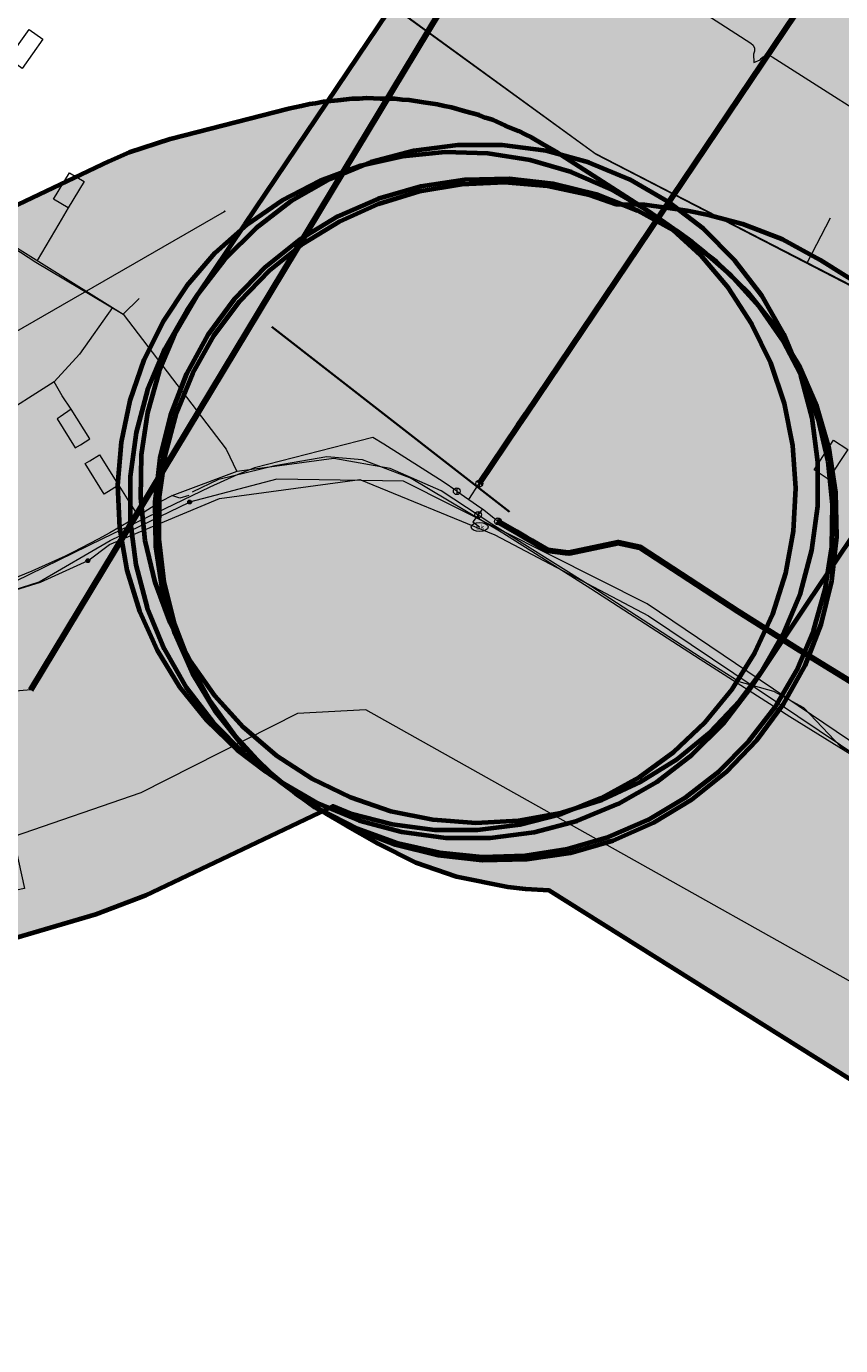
# Model space of a CAD drawing. Header units: metres. Extents: x 90551 to 91648, y 464474 to 467021.
# Tile 6 of 256: x 90764 to 90812, y 464644 to 464722. Entities that reach past the tile are written whole.
import ezdxf
from ezdxf.enums import TextEntityAlignment as Align
from ezdxf.lldxf.tags import DXFTag

# ---------------------------------------------------------------- set-up
doc = ezdxf.new("R2010")
doc.units = ezdxf.units.M
for name, color, linetype, lineweight in [('B-OI-KL-ET_LS_230 V_COMOL 5 VOF-G', 190, 'KL-LS-SO', 18), ('B-OI-KL-ET_LS_400 V_LIANDER NV PAC 2AI68G2-G', 190, 'KL-LS-SO', 18), ('B-OI-KL-ET_LS_HULPSTUK_LIANDER NV PAC 2AI68G2-S', 190, 'Continuous', 18), ('B-OI-KL-ET_MS_10 KV_LIANDER NV PAC 2AI68G2-G', 130, 'KL-MS-SO', 18), ('B-OI-KL-ET_MS_HULPSTUK_LIANDER NV PAC 2AI68G2-S', 130, 'Continuous', 18), ('B-OI-KL-WATER_1000_DUNEA NV-G', 170, 'KL-WATER-SO', 18), ('B-OI-KL-WATER_110_DUNEA NV-G', 170, 'KL-WATER-SO', 18), ('B-OI-KL-WATER_200_DUNEA NV-G', 170, 'KL-WATER-SO', 18), ('B-OI-KL-WATER_500_DUNEA NV-G', 170, 'KL-WATER-SO', 18), ('B-OI-KL-WATER_800_DUNEA NV-G', 170, 'KL-WATER-SO', 18), ('B-OI-KL-WATER_DUNEA NV-S', 170, 'Continuous', 18), ('B-OI-KL-WATER_HULPSTUK_DUNEA NV-S', 170, 'Continuous', 18), ('B-OI-OG-INFO_COMOL 5 VOF-GV', 7, 'Continuous', 18), ('V-OI-KL-WATER_1000_DUNEA NV-G', 170, 'V-KL-WATER-SO', 35)]:
    doc.layers.add(name, color=color, linetype=linetype, lineweight=lineweight)
for name, color, linetype, lineweight, transparency in [('B-OI-KL-ET_LS_MANTELBUIS_STAAL_125_LIANDER NV PAC 2AI68G2-G', 190, 'Continuous', 100, 0.5), ('B-OI-KL-WATER_MANTELBUIS_1220_DUNEA NV-G', 170, 'Continuous', 100, 0.5), ('B-OI-KL-WATER_MANTELBUIS_711.2_DUNEA NV-G', 170, 'Continuous', 100, 0.5)]:
    doc.layers.add(name, color=color, linetype=linetype, lineweight=lineweight, transparency=transparency)
doc.layers.add('B-OI-OG-INFO_EIS VOORZORGSMAATREGEL_DUNEA NV-GV', color=7, linetype='Continuous', lineweight=70, true_color=0xfa194b, transparency=0.8)
doc.layers.add('B-OI-OG-INFO_EIS VOORZORGSMAATREGEL_DUNEA NV-V', color=7, linetype='Continuous', lineweight=18, true_color=0xfa194b, transparency=0.8)
doc.styles.add('NLCS-ISO', font='NLCS-ISO.TTF')
tags = doc.linetypes.add('KL-LS-SO', pattern='A,4,-1,[103,NLCS.SHX,S=0.75,R=0,X=0,Y=0],-1,4,-1,["L",Standard,S=1,R=0,X=0,Y=-0.5],-2', length=13).pattern_tags.tags
tags[18] = DXFTag(74, 10)
tags = doc.linetypes.add('KL-MS-SO', pattern='A,4,-1,[103,NLCS.SHX,S=0.75,R=0,X=0,Y=0],-1,4,-1,["M",Standard,S=1,R=0,X=0,Y=-0.5],-2', length=13).pattern_tags.tags
tags[18] = DXFTag(74, 10)
doc.linetypes.add('KL-WATER-SO', pattern='A,7,-0.5,[168,NLCS.SHX,S=0.75,R=0,X=0.75,Y=0],-2', length=9.5)
doc.linetypes.add('V-KL-WATER-SO', pattern='A,3.5,[24,NLCS.SHX,S=0.5,R=0,X=0,Y=0],3.5,-0.5,[168,NLCS.SHX,S=0.75,R=0,X=0.75,Y=0],-2', length=9.5)

# ---------------------------------------------------------------- blocks, each defined once
blk = doc.blocks.new('SKL-WTB_HULP_MOF-SO')
at = {"linetype": 'ByBlock', "lineweight": 18}
h = blk.add_hatch(color=0, dxfattribs=at)
h.dxf.hatch_style = 1
h.paths.add_polyline_path([(-0.5625, 0, 1), (0.5625, 0, 1)])
at = {"color": 0, "linetype": 'ByBlock', "lineweight": 18}
blk.add_circle((0, 0), 0.5625, dxfattribs=at)
at = {"color": 0, "linetype": 'ByBlock', "lineweight": 18, "style": 'NLCS-ISO', "flags": 1}
for tag, p in [('TYPE', (1.5, 0)), ('OMSCHRIJVING', (1.5, -3)), ('LABEL', (1.5, -1.5))]:
    blk.add_attdef(tag, p, '', height=1, dxfattribs=at)
blk = doc.blocks.new('SKL-WTB_HULP_OVERIG-SO')
at = {"color": 0, "linetype": 'ByBlock', "lineweight": 18}
for points in [[(-0.14, 0.14), (0.14, -0.14)], [(0.14, 0.14), (-0.14, -0.14)]]:
    blk.add_lwpolyline(points, dxfattribs=at)
at = {"color": 0, "linetype": 'ByBlock', "lineweight": 18, "style": 'NLCS-ISO', "flags": 1}
for tag, p in [('TYPE', (1.5, 0)), ('OMSCHRIJVING', (1.5, -3)), ('LABEL', (1.5, -1.5))]:
    blk.add_attdef(tag, p, '', height=1, dxfattribs=at)
blk = doc.blocks.new('SKL-WTB_HULP_AFSLUITER-SO')
at = {"color": 0, "linetype": 'ByBlock', "lineweight": 18}
blk.add_lwpolyline([(0, 0.8), (0, -0.8)], dxfattribs=at)
blk.add_circle((0, 0), 1, dxfattribs=at)
at = {"color": 0, "linetype": 'ByBlock', "lineweight": 18, "style": 'NLCS-ISO', "flags": 1}
for tag, p in [('TYPE', (1.5, 0)), ('OMSCHRIJVING', (1.5, -3)), ('LABEL', (1.5, -1.5))]:
    blk.add_attdef(tag, p, '', height=1, dxfattribs=at)
blk = doc.blocks.new('SKL-WATER_BRANDKRAAN_BRANDPUT-SO')
at = {"color": 0, "linetype": 'ByBlock', "lineweight": 18}
blk.add_ellipse((0, 0), major_axis=(2.5, 0), ratio=0.54, dxfattribs=at)
at = {"color": 0, "linetype": 'ByBlock', "lineweight": 18, "style": 'NLCS-ISO'}
blk.add_text('bk', height=1.5, dxfattribs=at).set_placement((0.16, 0), align=Align.MIDDLE_CENTER)

msp = doc.modelspace()

# ---------------------------------------------------------------- hatches: boundary and pattern name
at = {"layer": 'B-OI-OG-INFO_EIS VOORZORGSMAATREGEL_DUNEA NV-V'}
for points in [[(90781.777, 464717.238), (90781.305, 464717.143), (90780.947, 464717.098), (90780.459, 464716.973), (90779.713, 464716.823), (90772.727, 464715.03), (90770.323, 464714.248), (90769.11, 464713.719), (90755.554, 464707.272), (90750.501, 464705.789), (90744.293, 464705.379), (90739.154, 464706.073), (90733.744, 464707.913), (90689.175, 464732.459), (90672.61, 464742.435), (90659.283, 464754.027), (90648.048, 464768.785), (90633.857, 464797.197), (90631.583, 464802.279), (90626.467, 464821.19), (90625.008, 464847.596), (90624.709, 464850.107), (90624.096, 464852.56), (90623.179, 464854.916), (90621.511, 464857.835), (90620.615, 464859.138), (90619.051, 464861.126), (90617.251, 464862.9), (90615.24, 464864.434), (90613.884, 464865.262), (90612.88, 464865.822), (90610.599, 464866.911), (90608.198, 464867.705), (90605.715, 464868.188), (90603.192, 464868.355), (90600.669, 464868.203), (90598.184, 464867.732), (90595.779, 464866.952), (90593.491, 464865.875), (90591.358, 464864.518), (90589.413, 464862.903), (90587.687, 464861.055), (90586.208, 464859.003), (90584.999, 464856.783), (90584.082, 464854.427), (90583.467, 464851.974), (90583.168, 464849.463), (90583.188, 464846.934), (90583.527, 464844.428), (90584.179, 464841.985), (90585.135, 464839.644), (90585.414, 464839.15), (90586.643, 464816.888), (90586.943, 464814.378), (90587.307, 464812.769), (90593.379, 464790.319), (90594.431, 464787.371), (90597.515, 464780.479), (90597.879, 464779.712), (90613.105, 464749.228), (90615.083, 464746.051), (90628.698, 464728.167), (90630.354, 464726.256), (90631.486, 464725.191), (90647.673, 464711.111), (90650.48, 464709.069), (90668.871, 464697.992), (90669.542, 464697.606), (90715.989, 464672.026), (90719.199, 464670.61), (90728.115, 464667.578), (90730.556, 464666.917), (90731.878, 464666.693), (90740.932, 464665.471), (90743.455, 464665.291), (90744.924, 464665.334), (90755.332, 464666.02), (90757.84, 464666.346), (90759.651, 464666.787), (90768.347, 464669.341), (90771.303, 464670.469), (90782.312, 464675.705), (90783.371, 464675.28), (90785.819, 464674.643), (90788.326, 464674.319), (90790.855, 464674.315), (90793.363, 464674.63), (90795.813, 464675.259), (90798.163, 464676.191), (90800.377, 464677.413), (90802.419, 464678.904), (90804.256, 464680.641), (90805.859, 464682.596), (90807.203, 464684.738), (90808.267, 464687.032), (90809.032, 464689.443), (90809.487, 464691.93), (90809.624, 464694.455), (90809.442, 464696.976), (90808.943, 464699.455), (90808.135, 464701.851), (90807.031, 464704.127), (90805.65, 464706.244), (90804.011, 464708.171), (90802.143, 464709.875), (90800.435, 464711.104), (90795.495, 464714.278), (90794.751, 464714.691), (90794.038, 464715.129), (90793.653, 464715.303), (90793.286, 464715.507), (90792.506, 464715.819), (90791.733, 464716.167), (90791.328, 464716.291), (90790.939, 464716.447), (90790.126, 464716.659), (90789.315, 464716.907), (90788.898, 464716.979), (90788.491, 464717.085), (90787.659, 464717.192), (90786.823, 464717.336), (90786.399, 464717.355), (90785.984, 464717.408), (90785.139, 464717.41), (90784.297, 464717.447), (90783.882, 464717.412), (90783.455, 464717.413), (90782.611, 464717.307)], [(90793.272, 464674.862), (90795.76, 464675.314), (90798.171, 464676.074), (90800.467, 464677.134), (90802.611, 464678.475), (90804.569, 464680.075), (90806.309, 464681.91), (90807.571, 464683.594), (90810.308, 464687.68), (90834.812, 464724.083), (90834.951, 464724.292), (90837.243, 464727.792), (90838.493, 464729.99), (90839.455, 464732.329), (90840.114, 464734.77), (90840.459, 464737.274), (90840.486, 464739.803), (90840.142, 464742.59), (90839.569, 464745.518), (90838.928, 464747.965), (90837.983, 464750.31), (90836.75, 464752.518), (90835.248, 464754.552), (90833.502, 464756.381), (90831.14, 464758.25), (90821.688, 464764.638), (90819.507, 464765.919), (90817.183, 464766.914), (90814.751, 464767.609), (90812.252, 464767.99), (90809.724, 464768.054), (90807.209, 464767.797), (90804.746, 464767.226), (90802.375, 464766.348), (90800.133, 464765.178), (90798.057, 464763.734), (90796.179, 464762.041), (90794.531, 464760.123), (90793.137, 464758.014), (90792.021, 464755.745), (90791.2, 464753.354), (90790.687, 464750.877), (90790.491, 464748.356), (90790.615, 464745.83), (90791.055, 464743.341), (90791.807, 464740.926), (90792.858, 464738.626), (90794.19, 464736.478), (90794.599, 464735.974), (90777.126, 464710.016), (90777.103, 464709.982), (90774.342, 464705.862), (90773.07, 464703.676), (90772.083, 464701.348), (90771.399, 464698.914), (90771.027, 464696.413), (90770.974, 464693.885), (90771.24, 464691.37), (90771.821, 464688.909), (90772.708, 464686.542), (90773.887, 464684.304), (90775.339, 464682.234), (90777.04, 464680.363), (90778.964, 464678.722), (90781.079, 464677.337), (90783.352, 464676.23), (90785.747, 464675.418), (90788.225, 464674.915), (90790.747, 464674.729)], [(90774.344, 464705.866), (90773.719, 464704.934), (90772.407, 464702.671), (90771.402, 464700.255), (90770.721, 464697.73), (90770.375, 464695.136), (90770.371, 464692.52), (90770.708, 464689.926), (90771.381, 464687.398), (90772.378, 464684.979), (90773.682, 464682.711), (90775.271, 464680.633), (90777.118, 464678.78), (90779.191, 464677.184), (90781.454, 464675.872), (90783.87, 464674.867), (90786.395, 464674.186), (90788.989, 464673.84), (90791.605, 464673.836), (90794.199, 464674.173), (90796.727, 464674.846), (90799.146, 464675.843), (90801.414, 464677.147), (90803.492, 464678.736), (90805.345, 464680.583), (90806.941, 464682.656), (90807.566, 464683.588), (90808.878, 464685.851), (90809.883, 464688.267), (90810.564, 464690.792), (90810.91, 464693.386), (90810.914, 464696.002), (90810.577, 464698.596), (90809.904, 464701.124), (90808.907, 464703.543), (90807.603, 464705.811), (90806.014, 464707.889), (90804.167, 464709.742), (90802.094, 464711.338), (90799.831, 464712.65), (90797.415, 464713.655), (90794.89, 464714.336), (90792.296, 464714.682), (90789.68, 464714.686), (90787.086, 464714.349), (90784.558, 464713.676), (90782.139, 464712.679), (90779.871, 464711.375), (90777.793, 464709.786), (90775.94, 464707.939)], [(90793.655, 464672.797), (90796.154, 464673.189), (90798.582, 464673.894), (90800.902, 464674.9), (90803.076, 464676.19), (90805.07, 464677.745), (90806.853, 464679.538), (90808.394, 464681.543), (90809.67, 464683.725), (90810.662, 464686.052), (90811.351, 464688.485), (90811.728, 464690.985), (90811.786, 464693.513), (90811.526, 464696.028), (90810.949, 464698.489), (90810.067, 464700.859), (90808.893, 464703.099), (90807.446, 464705.172), (90805.748, 464707.046), (90804.164, 464708.433), (90803.502, 464708.953), (90802.58, 464709.636), (90801.771, 464710.2), (90801.594, 464710.323), (90800.888, 464710.804), (90798.712, 464712.093), (90796.392, 464713.097), (90793.963, 464713.8), (90791.465, 464714.191), (90788.938, 464714.264), (90786.421, 464714.017), (90783.955, 464713.455), (90781.581, 464712.586), (90779.334, 464711.425), (90777.254, 464709.989), (90775.37, 464708.303), (90773.714, 464706.392), (90772.312, 464704.288), (90771.187, 464702.023), (90770.357, 464699.634), (90769.834, 464697.161), (90769.629, 464694.641), (90769.742, 464692.114), (90770.174, 464689.623), (90770.917, 464687.205), (90771.958, 464684.901), (90773.282, 464682.748), (90774.868, 464680.777), (90776.689, 464679.023), (90778.363, 464677.748), (90779.028, 464677.295), (90779.226, 464677.157), (90779.441, 464676.988), (90781.523, 464675.553), (90783.77, 464674.394), (90786.146, 464673.527), (90788.611, 464672.966), (90791.128, 464672.721)], [(90804.938, 464707.793), (90804.69, 464708.002), (90802.584, 464709.554), (90800.293, 464710.817), (90797.857, 464711.77), (90795.317, 464712.398), (90792.717, 464712.688), (90790.101, 464712.637), (90787.515, 464712.244), (90785.002, 464711.517), (90782.605, 464710.469), (90780.365, 464709.116), (90778.322, 464707.483), (90776.509, 464705.597), (90774.957, 464703.491), (90773.694, 464701.2), (90772.741, 464698.764), (90772.113, 464696.224), (90771.823, 464693.624), (90771.874, 464691.008), (90772.267, 464688.422), (90772.994, 464685.909), (90774.042, 464683.512), (90775.395, 464681.272), (90777.028, 464679.229), (90778.914, 464677.416), (90779.162, 464677.207), (90781.268, 464675.655), (90783.559, 464674.392), (90785.995, 464673.439), (90788.535, 464672.811), (90791.135, 464672.521), (90793.751, 464672.572), (90796.337, 464672.965), (90798.85, 464673.692), (90801.247, 464674.74), (90803.487, 464676.093), (90805.53, 464677.726), (90807.343, 464679.612), (90808.895, 464681.718), (90810.158, 464684.009), (90811.111, 464686.445), (90811.739, 464688.985), (90812.029, 464691.585), (90811.978, 464694.201), (90811.585, 464696.787), (90810.858, 464699.3), (90809.81, 464701.697), (90808.457, 464703.937), (90806.824, 464705.98)], [(91136.279, 464567.447), (91136.024, 464566.358), (91120.763, 464530.081), (91073.448, 464541.792), (91071.977, 464542.216), (91026.32, 464557.307), (91025.227, 464557.704), (90974.139, 464577.953), (90954.818, 464585.185), (90953.823, 464585.588), (90934.666, 464593.957), (90934.083, 464594.223), (90901.863, 464609.544), (90901.424, 464609.76), (90871.948, 464624.67), (90871.215, 464625.06), (90841.084, 464641.908), (90840.22, 464642.42), (90795.066, 464670.736), (90793.679, 464670.812), (90792.628, 464670.936), (90789.603, 464671.536), (90787.215, 464672.368), (90784.952, 464673.496), (90783.091, 464674.576), (90783.08, 464674.582), (90782.006, 464675.206), (90780.244, 464676.357), (90778.301, 464677.976), (90776.579, 464679.827), (90775.103, 464681.88), (90773.899, 464684.104), (90772.984, 464686.461), (90772.375, 464688.915), (90772.079, 464691.426), (90772.103, 464693.955), (90772.447, 464696.46), (90773.103, 464698.902), (90774.062, 464701.241), (90775.308, 464703.441), (90776.823, 464705.466), (90778.58, 464707.284), (90780.553, 464708.865), (90782.71, 464710.185), (90785.016, 464711.223), (90787.435, 464711.96), (90789.927, 464712.388), (90792.453, 464712.496), (90794.973, 464712.286), (90797.446, 464711.759), (90799.016, 464711.21), (90800.696, 464711.186), (90803.2, 464710.832), (90804.473, 464710.568), (90806.467, 464710.048), (90808.825, 464709.132), (90811.047, 464707.927), (90861.033, 464676.583), (90890.382, 464660.172), (90919.271, 464645.558), (90950.972, 464630.484), (90969.345, 464622.457), (90988.363, 464615.338), (90988.722, 464615.2), (91039.426, 464595.104), (91083.8, 464580.437)]]:
    msp.add_hatch(color=256, dxfattribs=at).paths.add_polyline_path(points)

# ---------------------------------------------------------------- linework, layer by layer
at = {"layer": 'B-OI-KL-ET_LS_230 V_COMOL 5 VOF-G', "flags": 128}
for points in [[(90973.281, 464625.398), (90972.958, 464624.555), (90953.324, 464632.955), (90952.447, 464633.347), (90951.967, 464633.561), (90947.519, 464635.542), (90943.079, 464637.526), (90939.681, 464639.049), (90938.644, 464639.514), (90934.214, 464641.507), (90933.433, 464641.859), (90931.46, 464642.749), (90929.669, 464643.558), (90927.2, 464644.674), (90920.317, 464647.127), (90913.686, 464649.519), (90900.737, 464656.469), (90890.611, 464661.848), (90883.334, 464665.954), (90860.749, 464678.697), (90853.939, 464682.849), (90819.396, 464702.993), (90797.847, 464714.137), (90771.549, 464733.208), (90758.003, 464743.046)], [(90758.028, 464743.083), (90769.443, 464734.861), (90797.768, 464714.203), (90819.442, 464703.045), (90828.065, 464698.077), (90845.43, 464687.917), (90853.939, 464682.849), (90860.801, 464678.762), (90887.847, 464663.522), (90913.716, 464649.581), (90920.34, 464647.211), (90927.231, 464644.746), (90936.478, 464640.575), (90954.479, 464632.354), (90956.656, 464631.41), (90971.073, 464625.261)], [(90741.093, 464723.972), (90741.404, 464722.021), (90744.19, 464715.937), (90745.893, 464714.747), (90755.033, 464714.036), (90758.798, 464711.686), (90764.817, 464707.787), (90769.967, 464704.713), (90776.031, 464696.759), (90776.663, 464695.448)], [(90741.093, 464723.972), (90741.404, 464722.021), (90744.19, 464715.937), (90745.893, 464714.747), (90755.033, 464714.036), (90769.967, 464704.713), (90776.031, 464696.759), (90776.663, 464695.448)], [(90763.194, 464719.792), (90764.418, 464721.506), (90765.232, 464720.925), (90764.006, 464719.209), (90763.194, 464719.792)], [(90765.855, 464711.496), (90766.802, 464713.056), (90767.657, 464712.536), (90766.71, 464710.978), (90765.855, 464711.496)], [(90766.71, 464710.978), (90766.168, 464710.043)], [(90766.168, 464710.043), (90764.881, 464707.889)], [(90811.641, 464710.385), (90810.284, 464707.76)], [(90770.911, 464705.635), (90769.967, 464704.713)], [(90769.326, 464705.114), (90767.376, 464702.348), (90765.901, 464700.718), (90762.355, 464698.483), (90758.602, 464696.832), (90758.937, 464695.9)], [(90766.363, 464699.893), (90765.901, 464700.718)], [(90766.898, 464699.108), (90766.363, 464699.893)], [(90766.898, 464699.108), (90766.247, 464698.664), (90766.067, 464698.55), (90767.132, 464696.842), (90767.437, 464697.017), (90767.988, 464697.359), (90766.898, 464699.108)], [(90810.687, 464695.535), (90811.845, 464697.287), (90812.679, 464696.735), (90811.522, 464694.983), (90810.687, 464695.535)], [(90864.046, 464645.221), (90864.364, 464647.54), (90862.93, 464648.831), (90859.818, 464650.766), (90855.865, 464653.059), (90853.135, 464654.761), (90846.17, 464658.834), (90843.12, 464660.556), (90836.889, 464664.177), (90833.339, 464666.299), (90828.682, 464669.1), (90824.364, 464671.752), (90820.053, 464674.42), (90815.748, 464677.093), (90812.269, 464679.205), (90810.082, 464681.497), (90808.312, 464682.463), (90806.282, 464683.03), (90804.034, 464684.449), (90797.532, 464688.675), (90791.688, 464692.338), (90788.704, 464694.297), (90785.693, 464695.61), (90782.38, 464696.214), (90778.891, 464695.743), (90776.663, 464695.448), (90772.827, 464694.013), (90772.228, 464693.683), (90770.391, 464692.529), (90769.168, 464691.821), (90768.487, 464691.447), (90767.011, 464690.683), (90766.547, 464690.455), (90764.583, 464689.558), (90762.583, 464688.748), (90761.326, 464688.291), (90760.538, 464688.023), (90758.489, 464687.397), (90756.419, 464686.863), (90755.432, 464686.642), (90754.32, 464686.419), (90753.26, 464686.231), (90752.208, 464686.069), (90750.112, 464685.815), (90749.426, 464685.752), (90747.983, 464685.652), (90745.873, 464685.584), (90743.775, 464685.609), (90743.403, 464685.623), (90741.661, 464685.727), (90739.576, 464685.936), (90737.519, 464686.234), (90737.459, 464686.245), (90735.456, 464686.626), (90733.434, 464687.104), (90731.712, 464687.587), (90731.426, 464687.674), (90729.474, 464688.322), (90727.55, 464689.055), (90726.197, 464689.631), (90725.657, 464689.875), (90724.736, 464690.31), (90723.683, 464690.834), (90722.056, 464691.66), (90721.377, 464692.01), (90720.432, 464692.502), (90719.797, 464692.839), (90720.384, 464693.894)], [(90768.835, 464694.111), (90767.714, 464695.908), (90768, 464696.072), (90768.57, 464696.426), (90769.691, 464694.627), (90769.262, 464694.358), (90768.835, 464694.111)], [(90774.051, 464694.24), (90775.609, 464694.979), (90778.902, 464695.784), (90781.96, 464696.319), (90784.045, 464696.137), (90786.947, 464695.049), (90792.351, 464691.826), (90797.533, 464688.543), (90803.979, 464684.365), (90809.269, 464680.998), (90816.114, 464676.749), (90822.958, 464672.499), (90829.737, 464668.334), (90836.804, 464664.101), (90838.249, 464663.151), (90845.235, 464659.265), (90853.654, 464654.408), (90859.673, 464650.567), (90864.479, 464647.594), (90865.027, 464647.334), (90865.962, 464646.686)], [(90769.71, 464694.617), (90770.205, 464693.829)], [(90770.205, 464693.829), (90770.844, 464692.813)], [(90773.832, 464694.026), (90773.304, 464693.867), (90772.838, 464694.021)]]:
    msp.add_lwpolyline(points, dxfattribs=at)
at = {"layer": 'B-OI-KL-ET_LS_400 V_LIANDER NV PAC 2AI68G2-G', "flags": 128}
for points in [[(90816.688, 464769.124), (90823.941, 464783.501), (90825.799, 464787.033), (90826.456, 464787.592), (90827.177, 464787.609), (90827.477, 464787.094), (90826.987, 464786.133), (90764.509, 464682.56), (90762.956, 464682.426), (90762.045, 464682.587), (90761.403, 464683.192), (90760.148, 464685.007), (90759.372, 464685.872), (90758.315, 464685.976), (90752.564, 464685.636), (90747.111, 464685.137), (90744.051, 464684.678), (90741.234, 464685.213), (90735.585, 464686.173), (90729.585, 464687.388), (90714.503, 464694.554), (90709.265, 464697.222), (90705.095, 464698.11)], [(90767.088, 464747.775), (90774.795, 464742.262), (90778.127, 464739.96), (90790.878, 464731.311), (90798.788, 464726.03), (90803.153, 464723.158), (90806.962, 464720.7)], [(90806.962, 464720.7), (90807.097, 464720.572), (90807.175, 464720.403), (90807.186, 464720.217), (90807.129, 464720.04)], [(90807.129, 464720.04), (90807.145, 464719.549), (90807.518, 464719.708)], [(90807.518, 464719.708), (90807.576, 464719.792), (90807.65, 464719.863), (90807.736, 464719.917), (90807.832, 464719.952), (90807.933, 464719.967), (90808.035, 464719.962), (90808.134, 464719.936), (90808.225, 464719.89)], [(90808.225, 464719.89), (90816.378, 464714.705), (90824.865, 464709.358), (90829.409, 464706.536), (90834.075, 464703.694), (90843.684, 464697.931), (90849.136, 464694.693)], [(90677.281, 464700.616), (90677.388, 464702.533), (90684.128, 464696.974), (90755.148, 464698.806), (90775.943, 464710.774)], [(90767.874, 464690.18), (90765.06, 464688.892), (90755.69, 464685.98), (90743.914, 464684.885), (90729.919, 464687.485), (90720.888, 464691.531), (90710.999, 464696.487)], [(90767.874, 464690.18), (90769.162, 464691.14), (90775.64, 464693.849), (90783.904, 464694.966), (90791.876, 464691.702), (90800.933, 464686.928), (90818.542, 464675.101), (90836.026, 464664.482), (90845.537, 464657.173)]]:
    msp.add_lwpolyline(points, dxfattribs=at)
at = {"layer": 'B-OI-KL-ET_LS_MANTELBUIS_STAAL_125_LIANDER NV PAC 2AI68G2-G', "flags": 128}
msp.add_lwpolyline([(90764.509, 464682.56), (90826.987, 464786.133)], dxfattribs=at)
at = {"layer": 'B-OI-KL-ET_MS_10 KV_LIANDER NV PAC 2AI68G2-G', "flags": 128}
for points in [[(90680.731, 464686.083), (90678.815, 464694.914), (90678.938, 464695.376), (90685.656, 464696.954), (90689.5, 464697.594), (90690.546, 464697.788), (90696.55, 464694.75), (90698.305, 464694.624), (90702.982, 464698.492), (90710.057, 464697.641), (90721.251, 464691.37), (90729.903, 464687.531), (90743.929, 464684.881), (90755.672, 464685.95), (90765.009, 464688.932), (90769.19, 464691.365), (90773.876, 464693.636)], [(90829.363, 464668.918), (90822.403, 464673.077), (90800.855, 464687.638), (90786.482, 464694.866), (90779.017, 464694.991), (90773.876, 464693.636)]]:
    msp.add_lwpolyline(points, dxfattribs=at)
at = {"layer": 'B-OI-KL-WATER_1000_DUNEA NV-G', "flags": 128}
for points in [[(90789.625, 464694.276), (90788.816, 464694.828), (90785.327, 464697.042), (90784.685, 464697.45), (90783.827, 464697.23), (90777.699, 464695.657), (90776.718, 464695.256), (90775.078, 464694.512), (90768.736, 464691.461), (90762.713, 464688.53), (90761.831, 464688.19), (90760.691, 464687.889), (90754.016, 464685.976), (90753.225, 464685.832), (90751.141, 464685.739), (90744.135, 464685.276), (90743.608, 464685.29), (90739.028, 464685.966), (90735.167, 464686.444), (90734.554, 464686.512), (90730.586, 464687.851), (90726.092, 464689.386), (90725.637, 464689.544), (90725.324, 464689.735), (90721.348, 464691.87), (90715.323, 464695.255), (90709.232, 464698.547), (90703.434, 464701.909), (90703.28, 464701.998), (90697.235, 464705.37), (90691.243, 464708.692), (90685.079, 464711.984), (90679.189, 464715.124), (90673.273, 464718.698), (90667.182, 464722.241), (90661.256, 464725.874), (90660.798, 464726.201), (90658.703, 464727.986), (90655.401, 464730.835), (90650.152, 464735.201), (90644.939, 464739.937), (90644.611, 464740.281), (90643.559, 464741.654), (90639.349, 464747.172), (90635.237, 464752.68), (90630.996, 464758.164), (90630.616, 464758.742), (90628.062, 464763.926), (90624.892, 464770.079), (90621.841, 464776.271), (90618.881, 464782.486), (90615.77, 464788.649), (90612.905, 464794.991), (90612.685, 464795.541), (90612.061, 464797.647), (90610.282, 464804.309), (90608.439, 464810.999), (90606.706, 464817.709), (90606.612, 464817.991), (90606.606, 464818.216), (90606.138, 464825.191), (90605.752, 464832.138), (90605.395, 464839.112), (90605.171, 464841.818), (90605.13, 464843.41), (90605.038, 464846.493), (90604.876, 464846.849), (90604.714, 464847.204), (90604.427, 464847.5), (90604.141, 464847.795), (90603.137, 464848.355)], [(90789.625, 464694.276), (90790.33, 464693.795), (90791.05, 464693.301), (90791.14, 464693.23), (90791.802, 464692.709)]]:
    msp.add_lwpolyline(points, dxfattribs=at)
at = {"layer": 'B-OI-KL-WATER_110_DUNEA NV-G', "flags": 128}
msp.add_lwpolyline([(90790.89, 464692.882), (90790.577, 464692.473), (90790.975, 464692.17)], dxfattribs=at)
at = {"layer": 'B-OI-KL-WATER_200_DUNEA NV-G', "flags": 128}
msp.add_lwpolyline([(90791.14, 464693.23), (90790.89, 464692.882)], dxfattribs=at)
at = {"layer": 'B-OI-KL-WATER_500_DUNEA NV-G', "flags": 128}
for points in [[(90790.955, 464694.727), (90793.248, 464698.149), (90793.716, 464698.847), (90818.221, 464735.251), (90820.12, 464738.072), (90820.402, 464738.478), (90820.514, 464738.751), (90820.482, 464739.084), (90820.055, 464741.387), (90819.941, 464741.68), (90819.682, 464741.947), (90819.031, 464742.449), (90817.419, 464743.509), (90815.582, 464744.718), (90810.489, 464748.068)], [(90790.33, 464693.795), (90790.955, 464694.727)]]:
    msp.add_lwpolyline(points, dxfattribs=at)
at = {"layer": 'B-OI-KL-WATER_800_DUNEA NV-G', "flags": 128}
for points in [[(90791.802, 464692.709), (90791.851, 464692.667), (90792.05, 464692.5)], [(90792.05, 464692.5), (90792.054, 464692.496), (90792.273, 464692.369), (90793.124, 464691.876), (90793.721, 464691.53), (90794.023, 464691.355), (90794.368, 464691.155), (90794.985, 464690.797), (90796.036, 464690.672), (90796.245, 464690.647), (90799.149, 464691.246), (90800.422, 464690.983), (90806.189, 464687.195), (90809.82, 464684.922), (90815.734, 464681.281), (90821.554, 464677.728), (90827.464, 464674), (90833.331, 464670.299), (90844.946, 464662.973), (90850.844, 464659.364), (90856.858, 464655.931), (90868.829, 464649.208), (90874.957, 464645.832), (90880.975, 464642.516), (90886.834, 464639.773), (90888.594, 464638.861), (90890.48, 464637.897), (90893.289, 464636.445), (90896.775, 464634.643), (90899.415, 464633.287), (90905.552, 464630.128), (90910.451, 464627.606), (90913.715, 464626.057), (90924.209, 464621.057), (90930.455, 464618.035), (90942.671, 464612.284), (90949.246, 464609.317), (90955.656, 464606.552), (90961.828, 464603.915), (90968.329, 464601.442), (90975.033, 464599.025), (90981.351, 464596.607), (90988.054, 464593.841), (90994.08, 464591.369), (91000.746, 464588.768), (91007.175, 464586.241), (91013.603, 464583.713), (91019.904, 464581.241), (91026.369, 464578.714), (91032.596, 464576.296), (91039.097, 464574.098), (91045.654, 464571.955), (91052.119, 464569.831), (91058.694, 464567.633), (91065.415, 464565.417), (91071.881, 464563.274), (91078.254, 464561.205), (91085.067, 464559.483), (91091.496, 464557.853), (91098.29, 464556.168), (91104.737, 464554.538), (91111.44, 464552.872), (91117.876, 464551.271), (91124.433, 464549.641), (91128.58, 464548.662)]]:
    msp.add_lwpolyline(points, dxfattribs=at)
at = {"layer": 'B-OI-KL-WATER_MANTELBUIS_1220_DUNEA NV-G', "flags": 128}
msp.add_lwpolyline([(90792.05, 464692.5), (90792.054, 464692.496), (90792.273, 464692.369), (90793.124, 464691.876), (90793.721, 464691.53), (90794.023, 464691.355), (90794.368, 464691.155), (90794.985, 464690.797), (90796.036, 464690.672), (90796.245, 464690.647), (90799.149, 464691.246), (90800.422, 464690.983), (90806.189, 464687.195), (90809.82, 464684.922), (90815.734, 464681.281), (90821.554, 464677.728), (90827.464, 464674), (90833.331, 464670.299), (90844.946, 464662.973), (90850.844, 464659.364), (90856.858, 464655.931)], dxfattribs=at)
at = {"layer": 'B-OI-KL-WATER_MANTELBUIS_711.2_DUNEA NV-G', "flags": 128}
msp.add_lwpolyline([(90790.955, 464694.727), (90793.248, 464698.149), (90793.716, 464698.847), (90818.221, 464735.251), (90820.12, 464738.072), (90820.402, 464738.478), (90820.514, 464738.751), (90820.482, 464739.084), (90820.055, 464741.387), (90819.941, 464741.68), (90819.682, 464741.947), (90819.031, 464742.449), (90817.419, 464743.509), (90815.582, 464744.718), (90810.489, 464748.068)], dxfattribs=at)
at = {"layer": 'B-OI-OG-INFO_COMOL 5 VOF-GV', "flags": 128}
msp.add_lwpolyline([(90853.43, 464644.256), (90827.435, 464657.171), (90784.262, 464681.395), (90780.235, 464681.165), (90770.998, 464676.499), (90763.482, 464673.905), (90764.14, 464670.853), (90756.271, 464669.207), (90748.104, 464668.539), (90737.32, 464669.243), (90726.934, 464671.708), (90719.82, 464674.532), (90708.656, 464680.579), (90706.171, 464680.499), (90704.213, 464678.966)], dxfattribs=at)
at = {"layer": 'B-OI-OG-INFO_EIS VOORZORGSMAATREGEL_DUNEA NV-GV', "flags": 128}
for points in [[(90794.599, 464735.974), (90777.126, 464710.016), (90777.103, 464709.982), (90774.342, 464705.862), (90773.07, 464703.676), (90772.083, 464701.348), (90771.399, 464698.914), (90771.027, 464696.413), (90770.974, 464693.885), (90771.24, 464691.37), (90771.821, 464688.909), (90772.708, 464686.542), (90773.887, 464684.304), (90775.339, 464682.234), (90777.04, 464680.363), (90778.964, 464678.722), (90781.079, 464677.337), (90783.352, 464676.23), (90785.747, 464675.418), (90788.225, 464674.915), (90790.747, 464674.729), (90793.272, 464674.862), (90795.76, 464675.314), (90798.171, 464676.074), (90800.467, 464677.134), (90802.611, 464678.475), (90804.569, 464680.075), (90806.309, 464681.91), (90807.571, 464683.594), (90810.308, 464687.68), (90834.812, 464724.083)], [(90759.651, 464666.787), (90768.347, 464669.341), (90771.303, 464670.469), (90782.312, 464675.705), (90783.371, 464675.28), (90785.819, 464674.643), (90788.326, 464674.319), (90790.855, 464674.315), (90793.363, 464674.63), (90795.813, 464675.259), (90798.163, 464676.191), (90800.377, 464677.413), (90802.419, 464678.904), (90804.256, 464680.641), (90805.859, 464682.596), (90807.203, 464684.738), (90808.267, 464687.032), (90809.032, 464689.443), (90809.487, 464691.93), (90809.624, 464694.455), (90809.442, 464696.976), (90808.943, 464699.455), (90808.135, 464701.851), (90807.031, 464704.127), (90805.65, 464706.244), (90804.011, 464708.171), (90802.143, 464709.875), (90800.435, 464711.104), (90795.495, 464714.278), (90794.751, 464714.691), (90794.038, 464715.129), (90793.653, 464715.303), (90793.286, 464715.507), (90792.506, 464715.819), (90791.733, 464716.167), (90791.328, 464716.291), (90790.939, 464716.447), (90790.126, 464716.659), (90789.315, 464716.907), (90788.898, 464716.979), (90788.491, 464717.085), (90787.659, 464717.192), (90786.823, 464717.336), (90786.399, 464717.355), (90785.984, 464717.408), (90785.139, 464717.41), (90784.297, 464717.447), (90783.882, 464717.412), (90783.455, 464717.413), (90782.611, 464717.307), (90781.777, 464717.238), (90781.305, 464717.143), (90780.947, 464717.098), (90780.459, 464716.973), (90779.713, 464716.823), (90772.727, 464715.03), (90770.323, 464714.248), (90769.11, 464713.719), (90755.554, 464707.272)], [(90840.22, 464642.42), (90795.066, 464670.736), (90793.679, 464670.812), (90792.628, 464670.936), (90789.603, 464671.536), (90787.215, 464672.368), (90784.952, 464673.496), (90783.091, 464674.576), (90783.08, 464674.582), (90782.006, 464675.206), (90780.244, 464676.357), (90778.301, 464677.976), (90776.579, 464679.827), (90775.103, 464681.88), (90773.899, 464684.104), (90772.984, 464686.461), (90772.375, 464688.915), (90772.079, 464691.426), (90772.103, 464693.955), (90772.447, 464696.46), (90773.103, 464698.902), (90774.062, 464701.241), (90775.308, 464703.441), (90776.823, 464705.466), (90778.58, 464707.284), (90780.553, 464708.865), (90782.71, 464710.185), (90785.016, 464711.223), (90787.435, 464711.96), (90789.927, 464712.388), (90792.453, 464712.496), (90794.973, 464712.286), (90797.446, 464711.759), (90799.016, 464711.21), (90800.696, 464711.186), (90803.2, 464710.832), (90804.473, 464710.568), (90806.467, 464710.048), (90808.825, 464709.132), (90811.047, 464707.927), (90861.033, 464676.583)]]:
    msp.add_lwpolyline(points, dxfattribs=at)
for points in [[(90774.344, 464705.866), (90773.719, 464704.934), (90772.407, 464702.671), (90771.402, 464700.255), (90770.721, 464697.73), (90770.375, 464695.136), (90770.371, 464692.52), (90770.708, 464689.926), (90771.381, 464687.398), (90772.378, 464684.979), (90773.682, 464682.711), (90775.271, 464680.633), (90777.118, 464678.78), (90779.191, 464677.184), (90781.454, 464675.872), (90783.87, 464674.867), (90786.395, 464674.186), (90788.989, 464673.84), (90791.605, 464673.836), (90794.199, 464674.173), (90796.727, 464674.846), (90799.146, 464675.843), (90801.414, 464677.147), (90803.492, 464678.736), (90805.345, 464680.583), (90806.941, 464682.656), (90807.566, 464683.588), (90808.878, 464685.851), (90809.883, 464688.267), (90810.564, 464690.792), (90810.91, 464693.386), (90810.914, 464696.002), (90810.577, 464698.596), (90809.904, 464701.124), (90808.907, 464703.543), (90807.603, 464705.811), (90806.014, 464707.889), (90804.167, 464709.742), (90802.094, 464711.338), (90799.831, 464712.65), (90797.415, 464713.655), (90794.89, 464714.336), (90792.296, 464714.682), (90789.68, 464714.686), (90787.086, 464714.349), (90784.558, 464713.676), (90782.139, 464712.679), (90779.871, 464711.375), (90777.793, 464709.786), (90775.94, 464707.939)], [(90793.655, 464672.797), (90796.154, 464673.189), (90798.582, 464673.894), (90800.902, 464674.9), (90803.076, 464676.19), (90805.07, 464677.745), (90806.853, 464679.538), (90808.394, 464681.543), (90809.67, 464683.725), (90810.662, 464686.052), (90811.351, 464688.485), (90811.728, 464690.985), (90811.786, 464693.513), (90811.526, 464696.028), (90810.949, 464698.489), (90810.067, 464700.859), (90808.893, 464703.099), (90807.446, 464705.172), (90805.748, 464707.046), (90804.164, 464708.433), (90803.502, 464708.953), (90802.58, 464709.636), (90801.771, 464710.2), (90801.594, 464710.323), (90800.888, 464710.804), (90798.712, 464712.093), (90796.392, 464713.097), (90793.963, 464713.8), (90791.465, 464714.191), (90788.938, 464714.264), (90786.421, 464714.017), (90783.955, 464713.455), (90781.581, 464712.586), (90779.334, 464711.425), (90777.254, 464709.989), (90775.37, 464708.303), (90773.714, 464706.392), (90772.312, 464704.288), (90771.187, 464702.023), (90770.357, 464699.634), (90769.834, 464697.161), (90769.629, 464694.641), (90769.742, 464692.114), (90770.174, 464689.623), (90770.917, 464687.205), (90771.958, 464684.901), (90773.282, 464682.748), (90774.868, 464680.777), (90776.689, 464679.023), (90778.363, 464677.748), (90779.028, 464677.295), (90779.226, 464677.157), (90779.441, 464676.988), (90781.523, 464675.553), (90783.77, 464674.394), (90786.146, 464673.527), (90788.611, 464672.966), (90791.128, 464672.721)], [(90804.938, 464707.793), (90804.69, 464708.002), (90802.584, 464709.554), (90800.293, 464710.817), (90797.857, 464711.77), (90795.317, 464712.398), (90792.717, 464712.688), (90790.101, 464712.637), (90787.515, 464712.244), (90785.002, 464711.517), (90782.605, 464710.469), (90780.365, 464709.116), (90778.322, 464707.483), (90776.509, 464705.597), (90774.957, 464703.491), (90773.694, 464701.2), (90772.741, 464698.764), (90772.113, 464696.224), (90771.823, 464693.624), (90771.874, 464691.008), (90772.267, 464688.422), (90772.994, 464685.909), (90774.042, 464683.512), (90775.395, 464681.272), (90777.028, 464679.229), (90778.914, 464677.416), (90779.162, 464677.207), (90781.268, 464675.655), (90783.559, 464674.392), (90785.995, 464673.439), (90788.535, 464672.811), (90791.135, 464672.521), (90793.751, 464672.572), (90796.337, 464672.965), (90798.85, 464673.692), (90801.247, 464674.74), (90803.487, 464676.093), (90805.53, 464677.726), (90807.343, 464679.612), (90808.895, 464681.718), (90810.158, 464684.009), (90811.111, 464686.445), (90811.739, 464688.985), (90812.029, 464691.585), (90811.978, 464694.201), (90811.585, 464696.787), (90810.858, 464699.3), (90809.81, 464701.697), (90808.457, 464703.937), (90806.824, 464705.98)]]:
    msp.add_lwpolyline(points, close=True, dxfattribs=at)
at = {"layer": 'V-OI-KL-WATER_1000_DUNEA NV-G', "flags": 128}
msp.add_lwpolyline([(90792.73, 464693.06), (90778.72, 464703.97)], dxfattribs=at)

# ---------------------------------------------------------------- block references
at = {"layer": 'B-OI-KL-ET_LS_HULPSTUK_LIANDER NV PAC 2AI68G2-S', "xscale": 0.2, "yscale": 0.2, "zscale": 0.2}
for name, p in [('SKL-WTB_HULP_OVERIG-SO', (90775.943, 464710.774)), ('SKL-WTB_HULP_MOF-SO', (90767.874, 464690.18))]:
    msp.add_blockref(name, p, dxfattribs=at)
at = {"layer": 'B-OI-KL-ET_MS_HULPSTUK_LIANDER NV PAC 2AI68G2-S', "xscale": 0.2, "yscale": 0.2, "zscale": 0.2}
msp.add_blockref('SKL-WTB_HULP_MOF-SO', (90773.876, 464693.636), dxfattribs=at)
at = {"layer": 'B-OI-KL-WATER_DUNEA NV-S', "xscale": 0.2, "yscale": 0.2, "zscale": 0.2}
msp.add_blockref('SKL-WATER_BRANDKRAAN_BRANDPUT-SO', (90790.975, 464692.17), dxfattribs=at)
at = {"layer": 'B-OI-KL-WATER_HULPSTUK_DUNEA NV-S', "xscale": 0.2, "yscale": 0.2, "zscale": 0.2}
for p in [(90789.625, 464694.276), (90790.955, 464694.727), (90790.89, 464692.882), (90792.05, 464692.5)]:
    msp.add_blockref('SKL-WTB_HULP_AFSLUITER-SO', p, dxfattribs=at)

doc.saveas('drawing.dxf')
